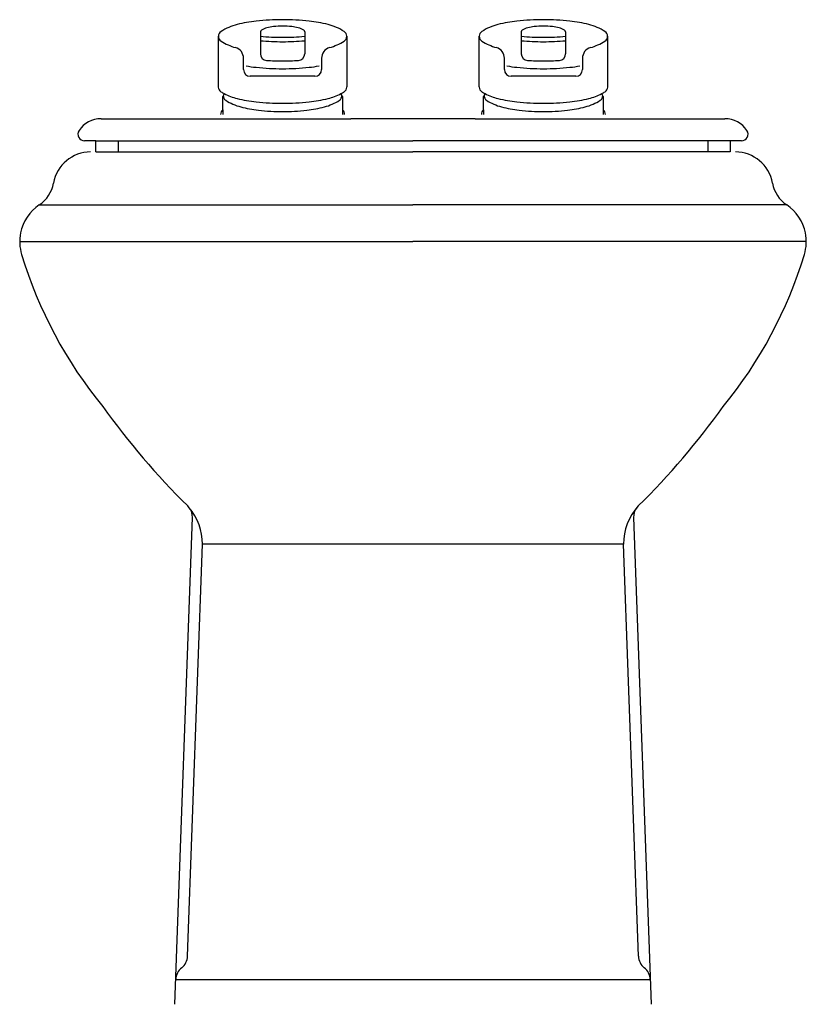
# Model space of a CAD drawing. Extents: x 18.74 to 19.095, y 14.244 to 14.689.
import ezdxf

# ---------------------------------------------------------------- set-up
doc = ezdxf.new("R2010")
doc.units = 0
doc.header["$MEASUREMENT"] = 0
doc.layers.get('0').update_dxf_attribs({"linetype": 'CONTINUOUS'})

msp = doc.modelspace()

# ---------------------------------------------------------------- linework, layer by layer
for p, q in [((18.82981891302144, 14.65851475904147), (18.82981891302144, 14.6813220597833)), ((18.84881579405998, 14.6833220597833), (18.84881579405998, 14.6813220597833)), ((18.84881579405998, 14.6813220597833), (18.84881579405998, 14.67341715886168)), ((18.86881579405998, 14.6833220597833), (18.86881579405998, 14.6813220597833)), ((18.86881579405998, 14.6813220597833), (18.86881579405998, 14.67341715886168)), ((18.88781267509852, 14.6813220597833), (18.88781267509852, 14.65851475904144)), ((18.94753590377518, 14.65851475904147), (18.94753590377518, 14.6813220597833)), ((18.96653278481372, 14.6833220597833), (18.96653278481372, 14.6813220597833)), ((18.96653278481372, 14.6813220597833), (18.96653278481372, 14.67341715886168)), ((18.98653278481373, 14.6833220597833), (18.98653278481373, 14.6813220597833)), ((18.98653278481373, 14.6813220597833), (18.98653278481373, 14.67341715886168)), ((19.00552966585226, 14.6813220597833), (19.00552966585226, 14.65851475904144)), ((18.84120536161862, 14.6662579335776), (18.84120536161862, 14.6714081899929)), ((18.87642622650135, 14.67140818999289), (18.87642622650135, 14.6662579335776)), ((18.95892235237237, 14.6662579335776), (18.95892235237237, 14.6714081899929)), ((18.99414321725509, 14.67140818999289), (18.99414321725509, 14.6662579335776)), ((18.87342622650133, 14.6632579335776), (18.84420536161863, 14.6632579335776)), ((18.99114321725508, 14.6632579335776), (18.96192235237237, 14.6632579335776)), ((18.83181579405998, 14.64806188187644), (18.83181579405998, 14.65413017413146)), ((18.88581579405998, 14.65413017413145), (18.88581579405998, 14.64806188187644)), ((18.94953278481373, 14.64806188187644), (18.94953278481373, 14.65413017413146)), ((19.00353278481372, 14.65413017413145), (19.00353278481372, 14.64806188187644)), ((18.83181579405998, 14.64806188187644), (18.83181579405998, 14.64606576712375)), ((18.88581579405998, 14.64806188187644), (18.88581579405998, 14.64606576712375)), ((18.94953278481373, 14.64806188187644), (18.94953278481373, 14.64606576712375)), ((19.00353278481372, 14.64806188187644), (19.00353278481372, 14.64606576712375)), ((18.77691516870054, 14.64407898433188), (18.88967433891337, 14.64407898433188)), ((18.94567433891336, 14.64407898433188), (18.88967433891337, 14.64407898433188)), ((18.94567433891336, 14.64407898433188), (19.05843350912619, 14.64407898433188)), ((18.77454089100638, 14.63407898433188), (18.76943185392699, 14.63407898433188)), ((18.77454089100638, 14.62907898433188), (18.77454089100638, 14.63407898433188)), ((18.77454089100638, 14.63407898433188), (18.91767433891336, 14.63407898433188)), ((18.78454089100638, 14.63407898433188), (18.78454089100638, 14.62907898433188)), ((19.06080778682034, 14.63407898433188), (18.91767433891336, 14.63407898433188)), ((19.05080778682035, 14.63407898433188), (19.05080778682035, 14.62907898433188)), ((19.06080778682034, 14.63407898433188), (19.06080778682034, 14.62907898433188)), ((19.06591682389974, 14.63407898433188), (19.06080778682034, 14.63407898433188)), ((18.77454089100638, 14.62907898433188), (18.91767433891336, 14.62907898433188)), ((19.06080778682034, 14.62907898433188), (18.91767433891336, 14.62907898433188)), ((18.74902340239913, 14.60518189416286), (18.91767433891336, 14.60518189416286)), ((19.0863252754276, 14.60518189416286), (18.91767433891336, 14.60518189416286)), ((18.74017433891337, 14.58857898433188), (18.91767433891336, 14.58857898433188)), ((19.09517433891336, 14.58857898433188), (18.91767433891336, 14.58857898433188)), ((18.81017433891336, 14.24407898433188), (18.81810196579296, 14.46393850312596)), ((19.01724671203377, 14.46393850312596), (19.02517433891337, 14.24407898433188)), ((18.81596176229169, 14.26582674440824), (18.82267109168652, 14.45189881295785)), ((19.01267758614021, 14.45189881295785), (18.82267109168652, 14.45189881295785)), ((19.01938691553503, 14.26582674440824), (19.01267758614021, 14.45189881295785)), ((18.81057858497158, 14.2552900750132), (19.02477009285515, 14.2552900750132))]:
    msp.add_line(p, q)
for centre, radius, start, end in [((18.84484858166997, 14.66137635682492), 0.02608535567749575, 104.5123136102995, 122.0017432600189), ((18.85323460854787, 14.62897872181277), 0.05955074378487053, 96.1197538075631, 104.5123136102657), ((18.85881579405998, 14.57692411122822), 0.1119037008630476, 90.0000000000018, 96.1197538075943), ((18.85689233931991, 14.66536202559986), 0.02045675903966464, 96.14680795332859, 104.5742161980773), ((18.85881579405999, 14.64750190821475), 0.03842015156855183, 90.00000000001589, 96.14680795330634), ((18.85881579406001, 14.57692411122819), 0.1119037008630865, 83.88024619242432, 90.00000000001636), ((18.85881579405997, 14.64750190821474), 0.0384201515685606, 83.85319204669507, 89.99999999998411), ((18.86073924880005, 14.66536202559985), 0.02045675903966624, 75.425783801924, 83.85319204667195), ((18.86439697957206, 14.62897872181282), 0.05955074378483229, 75.48768638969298, 83.88024619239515), ((18.87278300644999, 14.66137635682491), 0.02608535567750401, 57.9982567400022, 75.48768638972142), ((18.96256557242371, 14.66137635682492), 0.02608535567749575, 104.5123136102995, 122.0017432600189), ((18.97095159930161, 14.62897872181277), 0.05955074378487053, 96.1197538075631, 104.5123136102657), ((18.97653278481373, 14.57692411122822), 0.1119037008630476, 90.0000000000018, 96.1197538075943), ((18.97460933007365, 14.66536202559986), 0.02045675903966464, 96.14680795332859, 104.5742161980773), ((18.97653278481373, 14.64750190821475), 0.03842015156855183, 90.00000000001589, 96.14680795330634), ((18.97653278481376, 14.57692411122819), 0.1119037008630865, 83.88024619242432, 90.00000000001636), ((18.97653278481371, 14.64750190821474), 0.0384201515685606, 83.85319204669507, 89.99999999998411), ((18.9784562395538, 14.66536202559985), 0.02045675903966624, 75.425783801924, 83.85319204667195), ((18.9821139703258, 14.62897872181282), 0.05955074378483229, 75.48768638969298, 83.88024619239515), ((18.99049999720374, 14.66137635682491), 0.02608535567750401, 57.9982567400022, 75.48768638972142), ((18.83238427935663, 14.6813220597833), 0.002565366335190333, 122.0017432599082, 179.9999999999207), ((18.83238427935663, 14.6813220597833), 0.002565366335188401, 180, 237.9982567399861), ((18.84970648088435, 14.6833220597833), 0.0008906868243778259, 122.11630830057, 179.9999999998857), ((18.85881579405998, 14.79600734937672), 0.1151204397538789, 265.016690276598, 270), ((18.85400198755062, 14.67647876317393), 0.008970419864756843, 104.5742161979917, 122.116308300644), ((18.85881579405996, 14.79600734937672), 0.1151204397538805, 270.0000000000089, 274.9833097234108), ((18.86362960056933, 14.67647876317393), 0.008970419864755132, 57.88369169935, 75.42578380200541), ((18.8679251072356, 14.6833220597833), 0.000890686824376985, 1.142688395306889e-10, 57.88369169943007), ((18.88524730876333, 14.6813220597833), 0.002565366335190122, 7.934753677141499e-11, 57.99825674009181), ((18.88524730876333, 14.68132205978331), 0.00256536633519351, 302.0017432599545, 359.9999999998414), ((18.95010127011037, 14.6813220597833), 0.002565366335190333, 122.0017432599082, 179.9999999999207), ((18.95010127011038, 14.6813220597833), 0.002565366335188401, 180, 237.9982567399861), ((18.9674234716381, 14.6833220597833), 0.0008906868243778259, 122.11630830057, 179.9999999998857), ((18.97653278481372, 14.79600734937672), 0.1151204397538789, 265.016690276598, 270), ((18.97171897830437, 14.67647876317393), 0.008970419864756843, 104.5742161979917, 122.116308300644), ((18.97653278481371, 14.79600734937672), 0.1151204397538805, 270.0000000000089, 274.9833097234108), ((18.98134659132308, 14.67647876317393), 0.008970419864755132, 57.88369169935, 75.42578380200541), ((18.98564209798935, 14.6833220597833), 0.000890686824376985, 1.142688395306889e-10, 57.88369169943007), ((19.00296429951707, 14.6813220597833), 0.002565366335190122, 7.934753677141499e-11, 57.99825674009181), ((19.00296429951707, 14.68132205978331), 0.00256536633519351, 302.0017432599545, 359.9999999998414), ((18.84484858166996, 14.70126776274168), 0.02608535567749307, 237.9982567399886, 253.8562640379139), ((18.85881579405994, 14.79400734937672), 0.1151204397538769, 265.0166902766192, 270.0000000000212), ((18.85881579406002, 14.79400734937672), 0.1151204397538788, 269.9999999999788, 274.9833097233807), ((18.87278300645, 14.70126776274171), 0.02608535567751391, 286.1437359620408, 302.001743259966), ((18.96256557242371, 14.70126776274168), 0.02608535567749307, 237.9982567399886, 253.8562640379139), ((18.97653278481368, 14.79400734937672), 0.1151204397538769, 265.0166902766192, 270.0000000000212), ((18.97653278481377, 14.79400734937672), 0.1151204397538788, 269.9999999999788, 274.9833097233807), ((18.99049999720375, 14.70126776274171), 0.02608535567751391, 286.1437359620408, 302.001743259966), ((18.83620536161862, 14.67140818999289), 0.005000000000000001, 5.960105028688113e-11, 73.85626403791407), ((18.85181579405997, 14.67341715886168), 0.003, 180, 266.4205325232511), ((18.86581579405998, 14.67341715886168), 0.003, 273.579467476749, 7.019583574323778e-15), ((18.88142622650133, 14.67140818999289), 0.005000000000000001, 106.1437359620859, 179.9999999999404), ((18.95392235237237, 14.67140818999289), 0.005000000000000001, 5.960105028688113e-11, 73.85626403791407), ((18.96953278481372, 14.67341715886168), 0.003, 180, 266.4205325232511), ((18.98353278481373, 14.67341715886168), 0.003, 273.579467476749, 7.019583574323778e-15), ((18.99914321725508, 14.67140818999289), 0.005000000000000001, 106.1437359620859, 179.9999999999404), ((18.85321083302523, 14.72804262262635), 0.06105916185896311, 259.7773305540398, 264.048998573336), ((18.85881579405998, 14.78531887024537), 0.1151204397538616, 266.4205325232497, 270.0000000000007), ((18.85881579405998, 14.78531887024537), 0.1151204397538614, 270.000000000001, 273.5794674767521), ((18.86442075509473, 14.72804262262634), 0.06105916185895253, 275.951001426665, 280.222669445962), ((18.97092782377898, 14.72804262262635), 0.06105916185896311, 259.7773305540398, 264.048998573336), ((18.97653278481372, 14.78531887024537), 0.1151204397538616, 266.4205325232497, 270.0000000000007), ((18.97653278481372, 14.78531887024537), 0.1151204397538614, 270.000000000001, 273.5794674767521), ((18.98213774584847, 14.72804262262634), 0.06105916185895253, 275.951001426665, 280.222669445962), ((18.84420536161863, 14.6662579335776), 0.003, 180.0000000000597, 270.0000000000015), ((18.85881579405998, 14.78181256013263), 0.1151204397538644, 264.048998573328, 269.9999999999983), ((18.85881579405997, 14.78181256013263), 0.1151204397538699, 270.0000000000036, 275.9510014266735), ((18.87342622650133, 14.6662579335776), 0.003, 269.9999999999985, 359.9999999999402), ((18.96192235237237, 14.6662579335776), 0.003, 180.0000000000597, 270.0000000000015), ((18.97653278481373, 14.78181256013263), 0.1151204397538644, 264.048998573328, 269.9999999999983), ((18.97653278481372, 14.78181256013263), 0.1151204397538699, 270.0000000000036, 275.9510014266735), ((18.99114321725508, 14.6662579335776), 0.003, 269.9999999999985, 359.9999999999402), ((18.83227441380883, 14.65838534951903), 0.002458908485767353, 176.9831953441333, 180.0000000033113), ((18.83227441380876, 14.65838534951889), 0.002458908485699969, 180.0000000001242, 238.7190856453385), ((18.84479393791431, 14.67899180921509), 0.02657041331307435, 238.7190856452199, 242.4172963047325), ((18.85881579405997, 14.64105347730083), 0.0299999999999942, 151.3411078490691, 154.1580672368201), ((18.83448828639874, 14.65451475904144), 0.002482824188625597, 180.000000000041, 237.3404278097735), ((18.84479393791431, 14.67899180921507), 0.02657041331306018, 242.4172963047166, 255.8744452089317), ((18.87283765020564, 14.67899180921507), 0.02657041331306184, 284.1255547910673, 297.5827036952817), ((18.88314330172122, 14.65451475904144), 0.002482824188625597, 302.6595721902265, 359.999999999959), ((18.87283765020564, 14.67899180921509), 0.02657041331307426, 297.5827036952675, 301.2809143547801), ((18.85881579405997, 14.64105347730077), 0.03000000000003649, 25.84193276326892, 28.65889215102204), ((18.88535717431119, 14.65838534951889), 0.002458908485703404, 301.2809143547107, 359.9999999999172), ((18.8853571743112, 14.658385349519), 0.002458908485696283, 359.9999999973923, 3.016804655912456), ((18.94999140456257, 14.65838534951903), 0.002458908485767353, 176.9831953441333, 180.0000000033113), ((18.94999140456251, 14.65838534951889), 0.002458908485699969, 180.0000000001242, 238.7190856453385), ((18.96251092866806, 14.67899180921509), 0.02657041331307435, 238.7190856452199, 242.4172963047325), ((18.97653278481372, 14.64105347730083), 0.0299999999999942, 151.3411078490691, 154.1580672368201), ((18.95220527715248, 14.65451475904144), 0.002482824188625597, 180.000000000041, 237.3404278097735), ((18.96251092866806, 14.67899180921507), 0.02657041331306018, 242.4172963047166, 255.8744452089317), ((18.99055464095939, 14.67899180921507), 0.02657041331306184, 284.1255547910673, 297.5827036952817), ((19.00086029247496, 14.65451475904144), 0.002482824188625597, 302.6595721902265, 359.999999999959), ((18.99055464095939, 14.67899180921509), 0.02657041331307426, 297.5827036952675, 301.2809143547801), ((18.97653278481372, 14.64105347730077), 0.03000000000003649, 25.84193276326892, 28.65889215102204), ((19.00307416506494, 14.65838534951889), 0.002458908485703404, 301.2809143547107, 359.9999999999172), ((19.00307416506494, 14.658385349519), 0.002458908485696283, 359.9999999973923, 3.016804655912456), ((18.84604738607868, 14.67254788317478), 0.02390258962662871, 237.3404278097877, 255.1305884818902), ((18.85321083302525, 14.71243773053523), 0.06105916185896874, 255.8744452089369, 264.0489985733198), ((18.85881579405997, 14.7662076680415), 0.1151204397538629, 264.048998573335, 270.0000000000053), ((18.85881579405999, 14.76620766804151), 0.1151204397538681, 269.9999999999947, 275.9510014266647), ((18.86442075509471, 14.71243773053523), 0.06105916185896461, 275.9510014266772, 284.1255547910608), ((18.87158420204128, 14.67254788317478), 0.02390258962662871, 284.8694115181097, 302.6595721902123), ((18.96376437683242, 14.67254788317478), 0.02390258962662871, 237.3404278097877, 255.1305884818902), ((18.97092782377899, 14.71243773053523), 0.06105916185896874, 255.8744452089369, 264.0489985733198), ((18.97653278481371, 14.7662076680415), 0.1151204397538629, 264.048998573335, 270.0000000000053), ((18.97653278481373, 14.76620766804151), 0.1151204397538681, 269.9999999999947, 275.9510014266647), ((18.98213774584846, 14.71243773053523), 0.06105916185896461, 275.9510014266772, 284.1255547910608), ((18.98930119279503, 14.67254788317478), 0.02390258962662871, 284.8694115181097, 302.6595721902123), ((18.83330803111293, 14.64606576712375), 0.002492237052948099, 126.7807157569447, 180), ((18.85382909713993, 14.70185666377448), 0.05422683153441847, 255.1305884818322, 263.7240064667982), ((18.85900546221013, 14.74892439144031), 0.1015783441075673, 263.724006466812, 269.9999999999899), ((18.85862612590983, 14.74892439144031), 0.1015783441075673, 270.00000000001, 276.275993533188), ((18.86380249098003, 14.70185666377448), 0.05422683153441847, 276.2759935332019, 284.8694115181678), ((18.88432355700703, 14.64606576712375), 0.002492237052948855, 0, 53.21928424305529), ((18.95102502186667, 14.64606576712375), 0.002492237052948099, 126.7807157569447, 180), ((18.97154608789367, 14.70185666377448), 0.05422683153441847, 255.1305884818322, 263.7240064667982), ((18.97672245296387, 14.74892439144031), 0.1015783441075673, 263.724006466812, 269.9999999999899), ((18.97634311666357, 14.74892439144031), 0.1015783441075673, 270.00000000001, 276.275993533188), ((18.98151948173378, 14.70185666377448), 0.05422683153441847, 276.2759935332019, 284.8694115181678), ((19.00204054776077, 14.64606576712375), 0.002492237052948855, 0, 53.21928424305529), ((18.77691516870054, 14.63207898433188), 0.01200000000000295, 90, 146.2510114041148), ((19.05843350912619, 14.63207898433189), 0.0119999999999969, 33.74898859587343, 89.99999999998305), ((18.76943185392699, 14.63707898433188), 0.003000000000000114, 146.2510114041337, 270), ((19.06591682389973, 14.63707898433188), 0.003000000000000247, 270.0000000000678, 33.74898859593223), ((18.77217433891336, 14.61207898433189), 0.017, 90.00000000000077, 170.002998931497), ((19.06317433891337, 14.61207898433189), 0.017, 9.997001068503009, 89.99999999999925), ((18.74066020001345, 14.61763407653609), 0.015, 303.8863135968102, 350.0029989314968), ((19.09468847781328, 14.61763407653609), 0.015, 189.9970010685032, 236.1136864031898), ((18.76017433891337, 14.58857898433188), 0.02, 123.8863135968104, 168.7189011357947), ((19.07517433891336, 14.58857898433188), 0.02, 11.2810988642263, 56.11368640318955), ((18.76017433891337, 14.58857898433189), 0.0199999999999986, 168.7189011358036, 196.9352496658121), ((19.07517433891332, 14.58857898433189), 0.02000000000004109, 343.0647503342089, 11.28109886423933), ((18.93244872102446, 14.64074741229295), 0.2000000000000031, 196.8562329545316, 219.2971322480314), ((18.90289995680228, 14.64074741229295), 0.1999999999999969, 320.7028677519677, 343.1437670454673), ((19.0620543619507, 14.71810840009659), 0.3500000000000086, 215.6576771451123, 225.33703123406), ((18.77329431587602, 14.71810840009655), 0.3499999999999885, 314.6629687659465, 324.3423228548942), ((18.79717130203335, 14.45200238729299), 0.02549999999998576, 40.03263284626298, 42.31614600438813), ((18.79717130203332, 14.452002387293), 0.0255, 359.7672788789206, 40.0326328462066), ((18.81110651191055, 14.46419074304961), 0.007000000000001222, 357.9349410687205, 37.01174761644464), ((19.03817737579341, 14.452002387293), 0.0255, 137.6838539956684, 180.2327211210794), ((19.02424216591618, 14.46419074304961), 0.007000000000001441, 142.9882523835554, 182.0650589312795), ((18.80896630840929, 14.26607898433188), 0.007000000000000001, 307.9401419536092, 357.9349410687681), ((19.02638236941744, 14.26607898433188), 0.007000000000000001, 182.0650589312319, 232.0598580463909), ((18.81757403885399, 14.25503783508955), 0.007000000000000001, 127.9401419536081, 177.9349410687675), ((19.01777463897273, 14.25503783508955), 0.007000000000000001, 2.065058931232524, 52.05985804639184)]:
    msp.add_arc(centre, radius, start, end)

doc.saveas('drawing.dxf')
